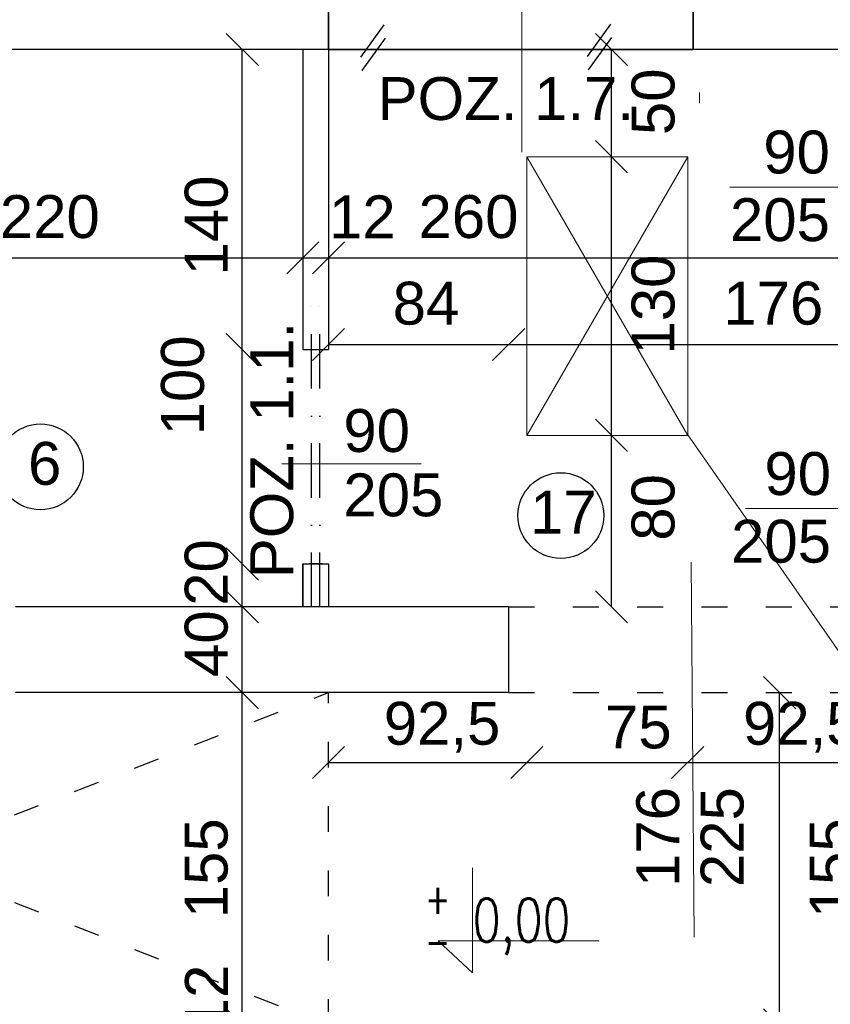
# Model space of a CAD drawing. Header units: millimetres. Extents: x 6528 to 149658, y 3342 to 12852.
# Tile 64 of 122: x 69993 to 70371, y 7514 to 7974. Entities that reach past the tile are written whole.
import ezdxf

# ---------------------------------------------------------------- set-up
doc = ezdxf.new("R2010")
doc.units = ezdxf.units.MM
doc.linetypes.add('ACAD_ISO03W100', pattern=[30, 12, -18])
doc.linetypes.add('DASHDOTX2', pattern=[50.8, 25.4, -12.7, 0, -12.7])
doc.layers.add('&_opisy_100', color=51, linetype='Continuous', lineweight=20)
doc.styles.add('Romans', font='romans.shx', dxfattribs={"width": 0.75})
doc.styles.get("Standard").update_dxf_attribs({"font": 'arial.ttf'})
doc.dimstyles.new('ISO-25', dxfattribs={"dimtxt": 2.5, "dimasz": 2.5, "dimexe": 1.25, "dimexo": 0.625, "dimtad": 1, "dimtxsty": 'Standard', "dimcen": 2.5, "dimadec": 0, "dimazin": 0, "dimtfac": 1, "dimtmove": 0, "dimatfit": 3, "dimfxl": 1, "dimarcsym": 0})

# ---------------------------------------------------------------- blocks, each defined once
blk = doc.blocks.new('_Oblique')
at = {"color": 0, "linetype": 'ByBlock', "lineweight": -2}
blk.add_line((-0.5, -0.5), (0.5, 0.5), dxfattribs=at)
blk = doc.blocks.new('*D2327')
at = {"color": 0, "lineweight": -2, "transparency": 16777216}
blk.add_line((70096.84632532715, 7819.670605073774), (70096.84632532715, 7959.670609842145), dxfattribs=at)
at = {"layer": 'Defpoints', "color": 0, "transparency": 16777216}
for p in [(69938.43481366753, 7959.670609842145), (70096.84632532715, 7959.670609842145), (70125.0600046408, 7819.670605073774)]:
    blk.add_point(p, dxfattribs=at)
at = {"color": 0, "lineweight": -2, "transparency": 16777216, "xscale": 15, "yscale": 15, "zscale": 15}
for p, rotation in [((70096.84632532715, 7959.670609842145), 90), ((70096.84632532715, 7819.670605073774), 270)]:
    blk.add_blockref('_Oblique', p, dxfattribs=dict(at, rotation=rotation))
at = {"color": 0, "transparency": 16777216, "insert": (70080.15052573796, 7877.590072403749), "char_height": 20, "attachment_point": 5, "rotation": 90}
blk.add_mtext('140', dxfattribs=at)
blk = doc.blocks.new('*D2328')
at = {"color": 0, "lineweight": -2, "transparency": 16777216}
blk.add_line((70096.84632818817, 7719.670605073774), (70096.84632818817, 7819.670605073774), dxfattribs=at)
at = {"layer": 'Defpoints', "color": 0, "transparency": 16777216}
for p in [(70096.84632818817, 7819.670605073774), (70125.0600046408, 7819.670605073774), (70125.0600046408, 7719.670605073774)]:
    blk.add_point(p, dxfattribs=at)
at = {"color": 0, "lineweight": -2, "transparency": 16777216, "xscale": 15, "yscale": 15, "zscale": 15}
for p, rotation in [((70096.84632818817, 7819.670605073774), 90), ((70096.84632818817, 7719.670605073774), 270)]:
    blk.add_blockref('_Oblique', p, dxfattribs=dict(at, rotation=rotation))
at = {"color": 0, "transparency": 16777216, "insert": (70069.11546127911, 7802.998003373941), "char_height": 20, "attachment_point": 5, "rotation": 90}
blk.add_mtext('100', dxfattribs=at)
blk = doc.blocks.new('*D2329')
at = {"color": 0, "lineweight": -2, "transparency": 16777216}
blk.add_line((70096.84633200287, 7699.670604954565), (70096.84633200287, 7719.670602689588), dxfattribs=at)
at = {"layer": 'Defpoints', "color": 0, "transparency": 16777216}
for p in [(70096.84633200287, 7719.670602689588), (70125.060007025, 7719.670602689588), (70125.0600046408, 7699.670604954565)]:
    blk.add_point(p, dxfattribs=at)
at = {"color": 0, "lineweight": -2, "transparency": 16777216, "xscale": 15, "yscale": 15, "zscale": 15}
for p, rotation in [((70096.84633200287, 7719.670602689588), 90), ((70096.84633200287, 7699.670604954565), 270)]:
    blk.add_blockref('_Oblique', p, dxfattribs=dict(at, rotation=rotation))
at = {"color": 0, "transparency": 16777216, "insert": (70080.15052812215, 7715.690961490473), "char_height": 20, "attachment_point": 5, "rotation": 90}
blk.add_mtext('20', dxfattribs=at)
blk = doc.blocks.new('*D2330')
at = {"color": 0, "lineweight": -2, "transparency": 16777216}
blk.add_line((70096.84633438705, 7659.670604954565), (70096.84633438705, 7699.670600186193), dxfattribs=at)
at = {"layer": 'Defpoints', "color": 0, "transparency": 16777216}
for p in [(70096.84633438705, 7699.670600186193), (70125.060007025, 7699.670600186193), (70125.0600046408, 7659.670604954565)]:
    blk.add_point(p, dxfattribs=at)
at = {"color": 0, "lineweight": -2, "transparency": 16777216, "xscale": 15, "yscale": 15, "zscale": 15}
for p, rotation in [((70096.84633438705, 7699.670600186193), 90), ((70096.84633438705, 7659.670604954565), 270)]:
    blk.add_blockref('_Oblique', p, dxfattribs=dict(at, rotation=rotation))
at = {"color": 0, "transparency": 16777216, "insert": (70080.15052812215, 7682.504858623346), "char_height": 20, "attachment_point": 5, "rotation": 90}
blk.add_mtext('40', dxfattribs=at)
blk = doc.blocks.new('*D2331')
at = {"color": 0, "lineweight": -2, "transparency": 16777216}
blk.add_line((70096.84633724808, 7504.670604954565), (70096.84633724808, 7659.670604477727), dxfattribs=at)
at = {"layer": 'Defpoints', "color": 0, "transparency": 16777216}
for p in [(70096.84633724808, 7659.670604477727), (70125.06000750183, 7659.670604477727), (70125.06000511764, 7504.670604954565)]:
    blk.add_point(p, dxfattribs=at)
at = {"color": 0, "lineweight": -2, "transparency": 16777216, "xscale": 15, "yscale": 15, "zscale": 15}
for p, rotation in [((70096.84633724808, 7659.670604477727), 90), ((70096.84633724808, 7504.670604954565), 270)]:
    blk.add_blockref('_Oblique', p, dxfattribs=dict(at, rotation=rotation))
at = {"color": 0, "transparency": 16777216, "insert": (70080.15052859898, 7577.721667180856), "char_height": 20, "attachment_point": 5, "rotation": 90}
blk.add_mtext('155', dxfattribs=at)
blk = doc.blocks.new('*D2332')
at = {"color": 0, "lineweight": -2, "transparency": 16777216}
blk.add_line((70096.84634058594, 7492.670604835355), (70096.84634058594, 7504.670604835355), dxfattribs=at)
at = {"layer": 'Defpoints', "color": 0, "transparency": 16777216}
for p in [(70096.84634058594, 7504.670604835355), (70125.06000511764, 7504.670604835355), (70125.06001274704, 7492.670604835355)]:
    blk.add_point(p, dxfattribs=at)
at = {"color": 0, "lineweight": -2, "transparency": 16777216, "xscale": 15, "yscale": 15, "zscale": 15}
for p, rotation in [((70096.84634058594, 7504.670604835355), 90), ((70096.84634058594, 7492.670604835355), 270)]:
    blk.add_blockref('_Oblique', p, dxfattribs=dict(at, rotation=rotation))
at = {"color": 0, "transparency": 16777216, "insert": (70080.15052859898, 7517.24278677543), "char_height": 20, "attachment_point": 5, "rotation": 90}
blk.add_mtext('12', dxfattribs=at)
blk = doc.blocks.new('*D2336')
at = {"color": 0, "lineweight": -2, "transparency": 16777216}
blk.add_line((70347.41385953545, 7504.670604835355), (70347.41385953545, 7659.670604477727), dxfattribs=at)
at = {"layer": 'Defpoints', "color": 0, "transparency": 16777216}
for p in [(70347.41385953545, 7659.670604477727), (70375.62752835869, 7659.670604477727), (70397.06000225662, 7504.670604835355)]:
    blk.add_point(p, dxfattribs=at)
at = {"color": 0, "lineweight": -2, "transparency": 16777216, "xscale": 15, "yscale": 15, "zscale": 15}
for p, rotation in [((70347.41385953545, 7659.670604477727), 90), ((70347.41385953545, 7504.670604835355), 270)]:
    blk.add_blockref('_Oblique', p, dxfattribs=dict(at, rotation=rotation))
at = {"color": 0, "transparency": 16777216, "insert": (70371.62274854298, 7577.721667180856), "char_height": 20, "attachment_point": 5, "rotation": 90}
blk.add_mtext('155', dxfattribs=at)
blk = doc.blocks.new('*D2349')
at = {"color": 0, "lineweight": -2, "transparency": 16777216}
blk.add_line((69905.06000464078, 7862.456740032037), (70125.06000464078, 7862.456740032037), dxfattribs=at)
at = {"layer": 'Defpoints', "color": 0, "transparency": 16777216}
for p in [(69905.06000464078, 7959.670609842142), (70125.06000464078, 7959.670604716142), (70125.06000464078, 7862.456740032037)]:
    blk.add_point(p, dxfattribs=at)
at = {"color": 0, "lineweight": -2, "transparency": 16777216, "xscale": 15, "yscale": 15, "zscale": 15, "rotation": 180}
blk.add_blockref('_Oblique', (69905.06000464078, 7862.456740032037), dxfattribs=at)
at = {"color": 0, "lineweight": -2, "transparency": 16777216, "xscale": 15, "yscale": 15, "zscale": 15}
blk.add_blockref('_Oblique', (70125.06000464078, 7862.456740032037), dxfattribs=at)
at = {"color": 0, "transparency": 16777216, "insert": (70007.10283415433, 7881.600523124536), "char_height": 20, "attachment_point": 5}
blk.add_mtext('220', dxfattribs=at)
blk = doc.blocks.new('*D2350')
at = {"color": 0, "lineweight": -2, "transparency": 16777216}
blk.add_line((70125.06000464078, 7862.456740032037), (70137.06000464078, 7862.456740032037), dxfattribs=at)
at = {"layer": 'Defpoints', "color": 0, "transparency": 16777216}
for p in [(70125.06000464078, 7959.972868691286), (70137.06000464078, 7959.670604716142), (70137.06000464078, 7862.456740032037)]:
    blk.add_point(p, dxfattribs=at)
at = {"color": 0, "lineweight": -2, "transparency": 16777216, "xscale": 15, "yscale": 15, "zscale": 15, "rotation": 180}
blk.add_blockref('_Oblique', (70125.06000464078, 7862.456740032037), dxfattribs=at)
at = {"color": 0, "lineweight": -2, "transparency": 16777216, "xscale": 15, "yscale": 15, "zscale": 15}
blk.add_blockref('_Oblique', (70137.06000464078, 7862.456740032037), dxfattribs=at)
at = {"color": 0, "transparency": 16777216, "insert": (70152.82723586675, 7881.600523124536), "char_height": 20, "attachment_point": 5}
blk.add_mtext('12', dxfattribs=at)
blk = doc.blocks.new('*D2351')
at = {"color": 0, "lineweight": -2, "transparency": 16777216}
blk.add_line((70137.06000464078, 7862.456740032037), (70397.06000440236, 7862.456740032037), dxfattribs=at)
at = {"layer": 'Defpoints', "color": 0, "transparency": 16777216}
for p in [(70137.06000464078, 7959.972868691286), (70397.06000440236, 7959.67060841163), (70397.06000440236, 7862.456740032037)]:
    blk.add_point(p, dxfattribs=at)
at = {"color": 0, "lineweight": -2, "transparency": 16777216, "xscale": 15, "yscale": 15, "zscale": 15, "rotation": 180}
blk.add_blockref('_Oblique', (70137.06000464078, 7862.456740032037), dxfattribs=at)
at = {"color": 0, "lineweight": -2, "transparency": 16777216, "xscale": 15, "yscale": 15, "zscale": 15}
blk.add_blockref('_Oblique', (70397.06000440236, 7862.456740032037), dxfattribs=at)
at = {"color": 0, "transparency": 16777216, "insert": (70202.33709638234, 7881.600523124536), "char_height": 20, "attachment_point": 5}
blk.add_mtext('260', dxfattribs=at)
blk = doc.blocks.new('*D2538')
at = {"color": 0, "lineweight": -2, "transparency": 16777216}
blk.add_line((70137.06000464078, 7822.05522812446), (70221.06000464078, 7822.05522812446), dxfattribs=at)
at = {"layer": 'Defpoints', "color": 0, "transparency": 16777216}
for p in [(70221.06000464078, 7822.05522812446), (70137.06000464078, 7699.67060507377), (70221.06000464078, 7699.670604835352)]:
    blk.add_point(p, dxfattribs=at)
at = {"color": 0, "lineweight": -2, "transparency": 16777216, "xscale": 15, "yscale": 15, "zscale": 15, "rotation": 180}
blk.add_blockref('_Oblique', (70137.06000464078, 7822.05522812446), dxfattribs=at)
at = {"color": 0, "lineweight": -2, "transparency": 16777216, "xscale": 15, "yscale": 15, "zscale": 15}
blk.add_blockref('_Oblique', (70221.06000464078, 7822.05522812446), dxfattribs=at)
at = {"color": 0, "transparency": 16777216, "insert": (70182.52996389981, 7841.199011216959), "char_height": 20, "attachment_point": 5}
blk.add_mtext('84', dxfattribs=at)
blk = doc.blocks.new('*D2539')
at = {"color": 0, "lineweight": -2, "transparency": 16777216}
blk.add_line((70221.06000464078, 7822.05522812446), (70397.06000464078, 7822.05522812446), dxfattribs=at)
at = {"layer": 'Defpoints', "color": 0, "transparency": 16777216}
for p in [(70397.06000464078, 7822.05522812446), (70221.06000464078, 7699.67060507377), (70397.06000464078, 7692.170604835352)]:
    blk.add_point(p, dxfattribs=at)
at = {"color": 0, "lineweight": -2, "transparency": 16777216, "xscale": 15, "yscale": 15, "zscale": 15, "rotation": 180}
blk.add_blockref('_Oblique', (70221.06000464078, 7822.05522812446), dxfattribs=at)
at = {"color": 0, "lineweight": -2, "transparency": 16777216, "xscale": 15, "yscale": 15, "zscale": 15}
blk.add_blockref('_Oblique', (70397.06000464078, 7822.05522812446), dxfattribs=at)
at = {"color": 0, "transparency": 16777216, "insert": (70344.4929942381, 7841.199011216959), "char_height": 20, "attachment_point": 5}
blk.add_mtext('176', dxfattribs=at)
blk = doc.blocks.new('*D2545')
at = {"color": 0, "lineweight": -2, "transparency": 16777216}
blk.add_line((70137.06000464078, 7627.05522812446), (70229.56000464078, 7627.05522812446), dxfattribs=at)
at = {"layer": 'Defpoints', "color": 0, "transparency": 16777216}
for p in [(70229.56000464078, 7779.972868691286), (70137.06000464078, 7699.670604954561), (70229.56000464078, 7627.05522812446)]:
    blk.add_point(p, dxfattribs=at)
at = {"color": 0, "lineweight": -2, "transparency": 16777216, "xscale": 15, "yscale": 15, "zscale": 15, "rotation": 180}
blk.add_blockref('_Oblique', (70137.06000464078, 7627.05522812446), dxfattribs=at)
at = {"color": 0, "lineweight": -2, "transparency": 16777216, "xscale": 15, "yscale": 15, "zscale": 15}
blk.add_blockref('_Oblique', (70229.56000464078, 7627.05522812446), dxfattribs=at)
at = {"color": 0, "transparency": 16777216, "insert": (70190.02997200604, 7643.505527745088), "char_height": 20, "attachment_point": 5}
blk.add_mtext('92,5', dxfattribs=at)
blk = doc.blocks.new('*D2546')
at = {"color": 0, "lineweight": -2, "transparency": 16777216}
blk.add_line((70229.56000464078, 7627.05522812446), (70304.56000464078, 7627.05522812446), dxfattribs=at)
at = {"layer": 'Defpoints', "color": 0, "transparency": 16777216}
for p in [(70229.56000464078, 7779.972868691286), (70304.56000464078, 7779.972868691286), (70304.56000464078, 7627.05522812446)]:
    blk.add_point(p, dxfattribs=at)
at = {"color": 0, "lineweight": -2, "transparency": 16777216, "xscale": 15, "yscale": 15, "zscale": 15, "rotation": 180}
blk.add_blockref('_Oblique', (70229.56000464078, 7627.05522812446), dxfattribs=at)
at = {"color": 0, "lineweight": -2, "transparency": 16777216, "xscale": 15, "yscale": 15, "zscale": 15}
blk.add_blockref('_Oblique', (70304.56000464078, 7627.05522812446), dxfattribs=at)
at = {"color": 0, "transparency": 16777216, "insert": (70281.52998011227, 7643.505527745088), "char_height": 20, "attachment_point": 5}
blk.add_mtext('75', dxfattribs=at)
blk = doc.blocks.new('*D2547')
at = {"color": 0, "lineweight": -2, "transparency": 16777216}
blk.add_line((70304.56000464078, 7627.055220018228), (70397.06000464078, 7627.055220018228), dxfattribs=at)
at = {"layer": 'Defpoints', "color": 0, "transparency": 16777216}
for p in [(70397.06000464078, 7792.170604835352), (70304.56000464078, 7779.972868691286), (70397.06000464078, 7627.055220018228)]:
    blk.add_point(p, dxfattribs=at)
at = {"color": 0, "lineweight": -2, "transparency": 16777216, "xscale": 15, "yscale": 15, "zscale": 15, "rotation": 180}
blk.add_blockref('_Oblique', (70304.56000464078, 7627.055220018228), dxfattribs=at)
at = {"color": 0, "lineweight": -2, "transparency": 16777216, "xscale": 15, "yscale": 15, "zscale": 15}
blk.add_blockref('_Oblique', (70397.06000464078, 7627.055220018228), dxfattribs=at)
at = {"color": 0, "transparency": 16777216, "insert": (70357.52996389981, 7643.505519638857), "char_height": 20, "attachment_point": 5}
blk.add_mtext('92,5', dxfattribs=at)
blk = doc.blocks.new('*D2548')
at = {"color": 0, "lineweight": -2, "transparency": 16777216}
blk.add_line((70269.01699273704, 7909.670604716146), (70269.01699273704, 7959.670604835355), dxfattribs=at)
at = {"layer": 'Defpoints', "color": 0, "transparency": 16777216}
for p in [(70269.01699273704, 7959.670604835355), (70307.06000440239, 7959.670604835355), (70304.5600046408, 7909.670604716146)]:
    blk.add_point(p, dxfattribs=at)
at = {"color": 0, "lineweight": -2, "transparency": 16777216, "xscale": 15, "yscale": 15, "zscale": 15}
for p, rotation in [((70269.01699273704, 7959.670604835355), 90), ((70269.01699273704, 7909.670604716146), 270)]:
    blk.add_blockref('_Oblique', p, dxfattribs=dict(at, rotation=rotation))
at = {"color": 0, "transparency": 16777216, "insert": (70288.52172606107, 7935.286128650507), "char_height": 20, "attachment_point": 5, "rotation": 90}
blk.add_mtext('50', dxfattribs=at)
blk = doc.blocks.new('*D2549')
at = {"color": 0, "lineweight": -2, "transparency": 16777216}
blk.add_line((70269.01699559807, 7779.670604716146), (70269.01699559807, 7909.670604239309), dxfattribs=at)
at = {"layer": 'Defpoints', "color": 0, "transparency": 16777216}
for p in [(70269.01699559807, 7909.670604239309), (70307.06000487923, 7909.670604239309), (70304.5600046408, 7779.670604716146)]:
    blk.add_point(p, dxfattribs=at)
at = {"color": 0, "lineweight": -2, "transparency": 16777216, "xscale": 15, "yscale": 15, "zscale": 15}
for p, rotation in [((70269.01699559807, 7909.670604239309), 90), ((70269.01699559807, 7779.670604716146), 270)]:
    blk.add_blockref('_Oblique', p, dxfattribs=dict(at, rotation=rotation))
at = {"color": 0, "transparency": 16777216, "insert": (70288.5217265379, 7840.687007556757), "char_height": 20, "attachment_point": 5, "rotation": 90}
blk.add_mtext('130', dxfattribs=at)
blk = doc.blocks.new('*D2550')
at = {"color": 0, "lineweight": -2, "transparency": 16777216}
blk.add_line((70269.01699798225, 7699.670604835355), (70269.01699798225, 7779.670601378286), dxfattribs=at)
at = {"layer": 'Defpoints', "color": 0, "transparency": 16777216}
for p in [(70269.01699798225, 7779.670601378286), (70304.5600046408, 7779.670601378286), (70221.0600046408, 7699.670604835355)]:
    blk.add_point(p, dxfattribs=at)
at = {"color": 0, "lineweight": -2, "transparency": 16777216, "xscale": 15, "yscale": 15, "zscale": 15}
for p, rotation in [((70269.01699798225, 7779.670601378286), 90), ((70269.01699798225, 7699.670604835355), 270)]:
    blk.add_blockref('_Oblique', p, dxfattribs=dict(at, rotation=rotation))
at = {"color": 0, "transparency": 16777216, "insert": (70288.5217265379, 7746.050953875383), "char_height": 20, "attachment_point": 5, "rotation": 90}
blk.add_mtext('80', dxfattribs=at)

msp = doc.modelspace()

# ---------------------------------------------------------------- hatches: boundary and pattern name
h = msp.add_hatch()
h.set_pattern_fill('DOTS', color=256, scale=5)
h.set_pattern_definition([(0, (-1177794257.981769, -935731374.6151185), (3.96875, 7.9375), [0, -7.9375])])
h.paths.add_polyline_path([(70137.06000440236, 8027.670604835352), (70137.06000440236, 7959.670604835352), (70307.06000440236, 7959.670604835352), (70307.06000440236, 8027.670604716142)])
h = msp.add_hatch()
h.set_pattern_fill('ANSI31', color=256, scale=5)
h.set_pattern_definition([(45, (-1177794257.981769, -935731374.6151185), (-11.22532015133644, 11.22532015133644), [])])
h.paths.add_polyline_path([(69773.06000464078, 7671.67060519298), (69416.06000464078, 7671.670604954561), (69416.06000464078, 7659.670604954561), (69727.06001274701, 7659.67060507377), (69727.06001274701, 7639.670604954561), (69739.06001274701, 7639.67060507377), (69739.06001274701, 7659.670604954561), (69773.06000464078, 7659.670604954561)])
h.paths.add_polyline_path([(69991.06000464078, 7671.670604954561), (69948.71683781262, 7671.670604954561, -1.000001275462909), (69945.61365597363, 7671.67060507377), (69905.06000464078, 7671.67060507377), (69905.06000464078, 7699.670604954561), (69893.06000464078, 7699.670604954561), (69893.06000464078, 7671.670604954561), (69873.06000464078, 7671.670604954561), (69873.06000464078, 7659.670604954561), (69991.06000464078, 7659.670604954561)])
h.paths.add_polyline_path([(69905.06000464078, 7959.670605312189), (69893.06000464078, 7959.670605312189), (69893.06000464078, 7699.670604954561), (69905.06000464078, 7699.670604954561)])
h.paths.add_polyline_path([(70137.06000464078, 7959.670604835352), (70137.06000440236, 7959.670604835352), (70125.06000464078, 7959.670604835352), (70125.0600048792, 7819.67060507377), (70137.06000464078, 7819.67060507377)])
h.paths.add_polyline_path([(70137.06000464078, 7719.67060507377), (70125.0600048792, 7719.67060507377), (70125.06000464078, 7699.670604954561), (70137.06000464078, 7699.670604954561)])
h.paths.add_polyline_path([(70409.06000440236, 7959.670604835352), (70397.06000440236, 7959.670604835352), (70397.06000440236, 7942.170606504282), (70409.06000440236, 7942.170606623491)])
h.paths.add_polyline_path([(70711.06000440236, 7959.670604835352), (70699.06000440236, 7959.670604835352), (70699.06000440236, 7824.67060507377), (70571.06000440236, 7824.670604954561), (70571.06000440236, 7847.170606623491), (70559.06000440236, 7847.170606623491), (70559.06000440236, 7824.670604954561), (70479.26833312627, 7824.670604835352), (70479.26833312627, 7824.670604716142), (70434.78664105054, 7824.670604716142), (70409.06000464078, 7824.670604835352), (70409.06000464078, 7842.170606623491), (70397.06000464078, 7842.170606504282), (70397.06000464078, 7792.170604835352), (70409.06000440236, 7792.170604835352), (70409.06000440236, 7812.670604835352), (70559.06000440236, 7812.67060507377), (70559.06000440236, 7787.170604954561), (70571.06000440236, 7787.170604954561), (70571.06000440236, 7812.67060507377), (70699.06000440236, 7812.67060507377), (70699.06000464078, 7699.670604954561), (70711.06000464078, 7699.670604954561)])
h.paths.add_polyline_path([(70571.06000440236, 7959.670604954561), (70559.06000440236, 7959.670604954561), (70559.06000440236, 7937.170606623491), (70571.06000440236, 7937.170606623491)])
h.paths.add_polyline_path([(70651.06000464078, 7671.670604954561), (70571.06000464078, 7671.670604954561), (70571.06000440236, 7697.170604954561), (70559.06000464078, 7697.170604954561), (70559.06000464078, 7671.670604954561), (70479.26833336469, 7671.670604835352), (70479.26833336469, 7671.670604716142), (70434.78664128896, 7671.670604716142), (70409.06000464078, 7671.670604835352), (70409.06000464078, 7692.170604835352), (70397.06000464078, 7692.170604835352), (70397.06000464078, 7659.670604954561), (70651.06000464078, 7659.670604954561)])
h.paths.add_polyline_path([(70724.06000464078, 7671.670604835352), (70711.06000464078, 7671.670604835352), (70711.06000464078, 7659.670604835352), (70724.06000464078, 7659.670604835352)])
h.paths.add_polyline_path([(71108.06000464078, 7671.670604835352), (70824.06000464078, 7671.670604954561), (70824.06000464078, 7659.670604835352), (70837.06000464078, 7659.670604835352), (70837.06000464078, 7639.670604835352), (70849.06000464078, 7639.670604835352), (70849.06000464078, 7659.670604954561), (71108.06000464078, 7659.670604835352)])

# ---------------------------------------------------------------- linework, layer by layer
at = {"layer": '&_opisy_100', "color": 0}
msp.add_lwpolyline([(70204.24674027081, 7577.89432514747), (70204.24674027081, 7528.897408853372), (70188.1835958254, 7543.930506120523), (70263.05449860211, 7543.930506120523)], dxfattribs=at)
at = {"lineweight": 20}
for p, q in [((70227.13884537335, 8053.1450685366), (70227.13884537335, 7911.79247582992)), ((70310.06000464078, 7939.670606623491), (70310.06000464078, 7934.670606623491)), ((70229.56000464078, 7909.670604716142), (70304.56000464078, 7909.670604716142)), ((70229.56000464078, 7779.670604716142), (70229.56000464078, 7909.670604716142)), ((70229.56000464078, 7779.670604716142), (70304.56000464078, 7909.670604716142)), ((70229.56000464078, 7909.670604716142), (70304.56000464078, 7779.670604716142)), ((70304.56000464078, 7909.670604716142), (70304.56000464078, 7779.670604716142)), ((70418.82782118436, 7895.514377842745), (70324.235627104, 7895.514377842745)), ((70304.56000464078, 7779.670604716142), (70229.56000464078, 7779.670604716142)), ((70304.56000464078, 7779.972868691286), (70413.80567352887, 7623.111950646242)), ((70180.20369618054, 7766.326833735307), (70115.2921880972, 7766.326833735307)), ((70418.82782118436, 7745.514376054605), (70331.55827539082, 7745.514376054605)), ((70306.18869702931, 7720.524569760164), (70307.59295027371, 7545.572343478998))]:
    msp.add_line(p, q, dxfattribs=at)
at = {"lineweight": 30}
for p, q in [((70137.06000440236, 7959.670604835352), (70137.06000440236, 8027.670604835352)), ((70307.06000440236, 7959.670604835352), (70307.06000440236, 8027.670604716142)), ((70515.06000440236, 7959.670604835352), (69973.06000440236, 7959.670604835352)), ((70125.06000464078, 7959.670604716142), (70125.0600048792, 7819.67060507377)), ((70137.06000464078, 7959.670604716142), (70137.06000464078, 7819.67060507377)), ((70125.06000464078, 7819.67060507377), (70137.06000464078, 7819.67060507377)), ((70125.0600048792, 7719.670604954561), (70125.06000464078, 7699.67060507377)), ((70125.06000464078, 7719.67060507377), (70137.06000464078, 7719.67060507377)), ((70137.06000464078, 7719.670604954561), (70137.06000464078, 7699.67060507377)), ((70221.06000464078, 7699.670604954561), (69991.06000464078, 7699.670604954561)), ((70221.06000464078, 7699.670604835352), (70221.06000464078, 7659.670604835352)), ((70221.06000464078, 7659.670604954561), (69991.06000464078, 7659.670604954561))]:
    msp.add_line(p, q, dxfattribs=at)
for p, q in [((70307.06000440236, 8027.670604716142), (70307.06000440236, 7959.670604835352)), ((70397.06000440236, 7959.670604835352), (70287.06000440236, 7959.670604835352)), ((70125.06000464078, 7699.67060507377), (70125.06000464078, 7719.67060507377)), ((70134.06000464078, 7719.67060507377), (70128.06000464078, 7719.67060507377))]:
    msp.add_line(p, q)
at = {"color": 1}
for p, q in [((70152.20664494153, 7956.095252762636), (70163.07418911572, 7971.243590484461)), ((70257.77643149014, 7956.397535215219), (70268.64397566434, 7971.545872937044)), ((70152.74346344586, 7949.83649493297), (70163.61100762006, 7964.984832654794)), ((70258.31324999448, 7950.138777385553), (70269.18079416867, 7965.287115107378))]:
    msp.add_line(p, q, dxfattribs=at)
at = {"color": 1, "linetype": 'DASHDOTX2', "lineweight": 30}
for p, q in [((70129.06000344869, 7699.670604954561), (70129.06000344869, 7844.670604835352)), ((70133.0600048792, 7699.670604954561), (70133.06000344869, 7844.670604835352))]:
    msp.add_line(p, q, dxfattribs=at)
at = {"linetype": 'ACAD_ISO03W100', "lineweight": 30}
for p, q in [((70221.06000464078, 7699.670604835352), (70651.06000464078, 7699.670604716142)), ((70221.06000464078, 7659.670604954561), (70651.06000464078, 7659.670604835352))]:
    msp.add_line(p, q, dxfattribs=at)
at = {"linetype": 'ACAD_ISO03W100'}
for p, q in [((69739.06001274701, 7504.670604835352), (70137.06001274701, 7659.670604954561)), ((69739.06001274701, 7659.670604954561), (70137.06001274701, 7504.670604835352)), ((70137.06001274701, 7504.670604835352), (70137.06001274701, 7659.670604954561))]:
    msp.add_line(p, q, dxfattribs=at)
msp.add_lwpolyline([(70137.06000440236, 8027.670604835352), (70137.06000440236, 7959.670604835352), (70307.06000440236, 7959.670604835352), (70307.06000440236, 8027.670604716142), (70137.06000440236, 8027.670604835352)])
for centre in [(70002.70822327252, 7764.985063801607), (70245.40892021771, 7742.232983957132)]:
    msp.add_circle(centre, 20)

# ---------------------------------------------------------------- texts
at = {"layer": '&_opisy_100', "color": 0, "insert": (70182.06002371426, 7570.589067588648), "char_height": 20.25, "width": 420.6382812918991, "attachment_point": 1, "rotation": 359.99999780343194, "style": 'Romans'}
msp.add_mtext('\\A1;{\\H0.7x;\\S+^ -;} 0,00', dxfattribs=at)
at = {"attachment_point": 1}
for s, width, insert, char_height in [('\\pi290.17062;FUNDAMENT POD KOMIN\\P\\pi578.41073;1:25', 1257.258024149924, (52806.88081478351, 8056.015437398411), 40), ('6', 68.36028754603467, (69996.95040910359, 7776.608957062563), 20), ('17', 68.36028754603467, (70231.05975787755, 7753.856877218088), 20)]:
    msp.add_mtext_dynamic_manual_height_columns(s, width=width, gutter_width=12.5, heights=[0], dxfattribs=dict(at, insert=insert, char_height=char_height))
at = {"color": 140, "insert": (70159.97691981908, 7946.780161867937), "char_height": 20, "attachment_point": 1}
msp.add_mtext_dynamic_manual_height_columns('POZ. 1.7.', width=221.7822774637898, gutter_width=12.5, heights=[0], dxfattribs=at)
at = {"lineweight": 20, "char_height": 20}
for s, insert, attachment_point in [('90', (70370.87467830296, 7901.566561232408), 9), ('205', (70370.87467830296, 7870.00700403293), 9), ('90', (70143.98304216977, 7791.925413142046), 1), ('90', (70371.40018956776, 7751.566559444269), 9), ('205', (70143.98304216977, 7761.915951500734), 1), ('205', (70371.40018956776, 7720.007002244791), 9)]:
    msp.add_mtext_dynamic_manual_height_columns(s, width=37.211574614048, gutter_width=12.5, heights=[0], dxfattribs=dict(at, insert=insert, attachment_point=attachment_point))
at = {"color": 140, "insert": (70100.59633200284, 7713.054301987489), "char_height": 20, "attachment_point": 1, "rotation": 90}
msp.add_mtext_dynamic_manual_height_columns('POZ. 1.1.', width=221.7822774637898, gutter_width=12.5, heights=[0], dxfattribs=at)
at = {"lineweight": 20, "char_height": 20, "attachment_point": 1, "rotation": 89.99999999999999}
for s, width, insert in [('\\pt0,20;176', 98.90418893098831, (70280.59011762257, 7569.011786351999)), ('225', 37.211574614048, (70310.59957926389, 7568.937993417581))]:
    msp.add_mtext_dynamic_manual_height_columns(s, width=width, gutter_width=12.5, heights=[0], dxfattribs=dict(at, insert=insert))

# ---------------------------------------------------------------- dimensions: what is measured, and where the dimension line sits
for base, p1, p2, picture, middle in [((70096.84632532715, 7959.670609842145), (70125.06000464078, 7819.67060507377), (69938.4348136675, 7959.670609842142), '*D2327', (70080.15052573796, 7877.590072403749)), ((70269.01699273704, 7959.670604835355), (70304.56000464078, 7909.670604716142), (70307.06000440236, 7959.670604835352), '*D2548', (70288.52172606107, 7935.286128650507)), ((70269.01699559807, 7909.670604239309), (70304.56000464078, 7779.670604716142), (70307.0600048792, 7909.670604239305), '*D2549', (70288.5217265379, 7840.687007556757)), ((70096.84632818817, 7819.670605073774), (70125.06000464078, 7719.67060507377), (70125.06000464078, 7819.67060507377), '*D2328', (70069.11546127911, 7802.998003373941)), ((70269.01699798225, 7779.670601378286), (70221.06000464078, 7699.670604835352), (70304.56000464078, 7779.670601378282), '*D2550', (70288.5217265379, 7746.050953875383)), ((70096.84633200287, 7719.670602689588), (70125.06000464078, 7699.670604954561), (70125.06000702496, 7719.670602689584), '*D2329', (70080.15052812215, 7715.690961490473)), ((70096.84633438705, 7699.670600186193), (70125.06000464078, 7659.670604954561), (70125.06000702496, 7699.670600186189), '*D2330', (70080.15052812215, 7682.504858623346)), ((70096.84633724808, 7659.670604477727), (70125.06000511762, 7504.670604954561), (70125.0600075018, 7659.670604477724), '*D2331', (70080.15052859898, 7577.721667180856)), ((70347.41385953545, 7659.670604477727), (70397.06000225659, 7504.670604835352), (70375.62752835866, 7659.670604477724), '*D2336', (70371.62274854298, 7577.721667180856)), ((70096.84634058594, 7504.670604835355), (70125.06001274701, 7492.670604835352), (70125.06000511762, 7504.670604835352), '*D2332', (70080.15052859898, 7517.24278677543))]:
    dim = msp.add_linear_dim(base=base, p1=p1, p2=p2, angle=90, dimstyle='ISO-25', override={"dimtxt": 20, "dimasz": 15, "dimblk1": 'Oblique', "dimblk2": 'Oblique', "dimsah": 1, "dimse1": 1, "dimse2": 1, "dimtmove": 2})
    dim.commit()
    dim.dimension.update_dxf_attribs({"geometry": picture, "text_midpoint": middle, "dimtype": 160})
for base, p1, p2, picture, middle in [((70137.06000464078, 7862.456740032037), (70125.06000464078, 7959.972868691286), (70137.06000464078, 7959.670604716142), '*D2350', (70152.82723586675, 7881.600523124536)), ((70397.06000440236, 7862.456740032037), (70137.06000464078, 7959.972868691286), (70397.06000440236, 7959.67060841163), '*D2351', (70202.33709638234, 7881.600523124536)), ((70125.06000464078, 7862.456740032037), (69905.06000464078, 7959.670609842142), (70125.06000464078, 7959.670604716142), '*D2349', (70007.10283415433, 7881.600523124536)), ((70221.06000464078, 7822.05522812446), (70137.06000464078, 7699.67060507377), (70221.06000464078, 7699.670604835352), '*D2538', (70182.52996389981, 7841.199011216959)), ((70397.06000464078, 7822.05522812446), (70221.06000464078, 7699.67060507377), (70397.06000464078, 7692.170604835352), '*D2539', (70344.4929942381, 7841.199011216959)), ((70397.06000464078, 7627.055220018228), (70304.56000464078, 7779.972868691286), (70397.06000464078, 7792.170604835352), '*D2547', (70357.52996389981, 7643.505519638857)), ((70229.56000464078, 7627.05522812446), (70137.06000464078, 7699.670604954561), (70229.56000464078, 7779.972868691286), '*D2545', (70190.02997200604, 7643.505527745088)), ((70304.56000464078, 7627.05522812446), (70229.56000464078, 7779.972868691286), (70304.56000464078, 7779.972868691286), '*D2546', (70281.52998011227, 7643.505527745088))]:
    dim = msp.add_linear_dim(base=base, p1=p1, p2=p2, dimstyle='ISO-25', override={"dimtxt": 20, "dimasz": 15, "dimblk1": 'Oblique', "dimblk2": 'Oblique', "dimsah": 1, "dimse1": 1, "dimse2": 1, "dimtmove": 2})
    dim.commit()
    dim.dimension.update_dxf_attribs({"geometry": picture, "text_midpoint": middle, "dimtype": 160})

doc.saveas('drawing.dxf')
